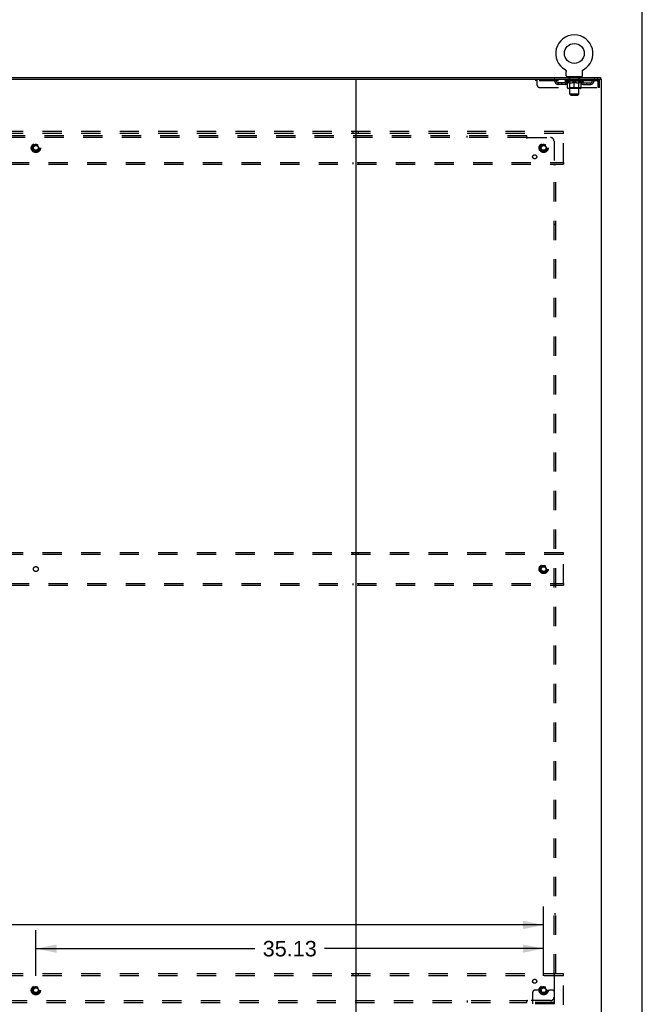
# Model space of a CAD drawing. Header units: inches. Extents: x 0 to 243, y 0 to 157.
# Tile 84 of 84: x 200 to 243, y 52 to 121. Entities that reach past the tile are written whole.
import ezdxf

# ---------------------------------------------------------------- set-up
doc = ezdxf.new("R2010")
doc.units = ezdxf.units.IN
doc.header["$LTSCALE"] = 13.348617
doc.header["$MEASUREMENT"] = 0
doc.linetypes.add('DOT', pattern=[0.2, 0.1, -0.1])
doc.linetypes.add('HIDDEN', pattern=[0.2, 0.1, -0.1])
doc.layers.get('0').update_dxf_attribs({"linetype": 'CONTINUOUS'})
for name, color, linetype in [('DEFAULT_2', 8, 'HIDDEN'), ('DIMENSIONS', 7, 'CONTINUOUS'), ('SUBPANEL', 7, 'CONTINUOUS')]:
    doc.layers.add(name, color=color, linetype=linetype)
doc.styles.get("Standard").update_dxf_attribs({"font": 'arial.ttf'})
doc.dimstyles.new('DIMSTYLE_1', dxfattribs={"dimtxt": 1.070745, "dimasz": 1.42766, "dimexe": 0.09, "dimexo": 0.07, "dimgap": 0.0375, "dimtad": 0, "dimtih": 1, "dimtoh": 1, "dimzin": 4, "dimdsep": 46, "dimtxsty": 'Standard', "dimblk": '_FILLED', "dimblk1": '_FILLED', "dimblk2": '_FILLED', "dimcen": 0.09, "dimadec": 3, "dimazin": 1, "dimtfac": 1, "dimtdec": 3, "dimtofl": 0, "dimtmove": 0, "dimatfit": 3, "dimldrblk": '_FILLED', "dimfxl": 0, "dimtolj": 1, "dimtzin": 4, "dimarcsym": 0})

# ---------------------------------------------------------------- blocks, each defined once
blk = doc.blocks.new('_FILLED')
at = {"color": 0, "linetype": 'ByBlock'}
blk.add_solid([(0, 0), (-1, 0.2), (-1, -0.2)], dxfattribs=at)
blk = doc.blocks.new('*D7')
at = {"layer": 'DIMENSIONS', "color": 2, "linetype": 'Continuous'}
for p, q in [((200.749, 54.453), (200.749, 57.614)), ((235.874, 54.453), (235.874, 57.614)), ((200.749, 56.329), (215.905, 56.329)), ((235.874, 56.329), (220.718, 56.329))]:
    blk.add_line(p, q, dxfattribs=at)
at = {"layer": 'DIMENSIONS', "color": 2, "linetype": 'Continuous', "xscale": 1.4276595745, "yscale": 1.4276595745, "zscale": 1.4276595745, "rotation": 180}
blk.add_blockref('_FILLED', (200.749, 56.329), dxfattribs=at)
at = {"layer": 'DIMENSIONS', "color": 2, "linetype": 'Continuous', "xscale": 1.4276595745, "yscale": 1.4276595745, "zscale": 1.4276595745}
blk.add_blockref('_FILLED', (235.874, 56.329), dxfattribs=at)
at = {"layer": 'DIMENSIONS', "color": 2, "linetype": 'Continuous', "insert": (218.312, 56.865), "char_height": 1.0707, "width": 3.74164, "attachment_point": 2, "line_spacing_factor": 0.9}
blk.add_mtext('35.13', dxfattribs=at)
blk = doc.blocks.new('*D8')
at = {"layer": 'DIMENSIONS', "color": 2, "linetype": 'Continuous'}
for p, q in [((165.624, 54.453), (165.624, 59.251)), ((235.874, 54.453), (235.874, 59.251)), ((165.624, 57.966), (193.467, 57.966)), ((235.874, 57.966), (198.28, 57.966))]:
    blk.add_line(p, q, dxfattribs=at)
at = {"layer": 'DIMENSIONS', "color": 2, "linetype": 'Continuous', "xscale": 1.4276595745, "yscale": 1.4276595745, "zscale": 1.4276595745, "rotation": 180}
blk.add_blockref('_FILLED', (165.624, 57.966), dxfattribs=at)
at = {"layer": 'DIMENSIONS', "color": 2, "linetype": 'Continuous', "xscale": 1.4276595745, "yscale": 1.4276595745, "zscale": 1.4276595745}
blk.add_blockref('_FILLED', (235.874, 57.966), dxfattribs=at)
at = {"layer": 'DIMENSIONS', "color": 2, "linetype": 'Continuous', "insert": (195.873, 58.501), "char_height": 1.0707, "width": 3.74164, "attachment_point": 2, "line_spacing_factor": 0.9}
blk.add_mtext('70.25', dxfattribs=at)

msp = doc.modelspace()

# ---------------------------------------------------------------- linework, layer by layer
at = {"color": 7, "linetype": 'Continuous'}
for p, q in [((242.702, 0), (242.702, 157.043)), ((237.364, 117.117), (237.364, 117.117)), ((237.364, 117.117), (237.368, 117.115)), ((237.366, 117.116), (237.365, 117.117)), ((238.63, 117.115), (238.634, 117.117)), ((238.633, 117.117), (238.632, 117.116)), ((238.634, 117.117), (238.634, 117.117)), ((162.187, 116.579), (239.812, 116.579)), ((179.209, 116.454), (222.789, 116.454)), ((222.874, 116.454), (222.874, 44.704)), ((222.959, 116.454), (239.874, 116.454)), ((237.368, 117.115), (237.372, 117.112)), ((237.372, 117.112), (237.377, 117.109)), ((237.376, 117.109), (237.381, 117.106)), ((237.381, 117.106), (237.385, 117.103)), ((237.384, 117.103), (237.388, 117.1)), ((237.388, 117.1), (237.392, 117.096)), ((237.392, 117.096), (237.396, 117.093)), ((237.396, 117.093), (237.399, 117.089)), ((237.399, 117.089), (237.403, 117.085)), ((237.402, 117.085), (237.406, 117.081)), ((237.406, 117.081), (237.409, 117.077)), ((237.409, 117.077), (237.412, 117.073)), ((237.412, 117.073), (237.415, 117.069)), ((237.414, 117.069), (237.417, 117.064)), ((237.417, 117.064), (237.42, 117.06)), ((237.42, 117.06), (237.422, 117.055)), ((237.422, 117.055), (237.424, 117.051)), ((237.424, 117.051), (237.426, 117.046)), ((237.426, 117.046), (237.428, 117.041)), ((237.428, 117.041), (237.43, 117.037)), ((237.43, 117.037), (237.431, 117.032)), ((237.431, 117.032), (237.432, 117.027)), ((237.432, 117.027), (237.433, 117.022)), ((237.433, 117.022), (237.434, 117.017)), ((237.434, 117.017), (237.435, 117.012)), ((237.435, 117.012), (237.436, 117.007)), ((237.436, 116.997), (237.437, 116.992)), ((237.437, 116.678), (237.437, 116.992)), ((238.499, 116.609), (237.499, 116.609)), ((237.499, 116.609), (237.499, 116.579)), ((238.499, 116.609), (238.499, 116.579)), ((238.562, 117.007), (238.563, 117.012)), ((238.562, 117.002), (238.562, 117.007)), ((238.562, 116.678), (238.562, 116.992)), ((238.563, 117.012), (238.564, 117.017)), ((238.564, 117.017), (238.565, 117.022)), ((238.565, 117.022), (238.566, 117.027)), ((238.566, 117.027), (238.567, 117.032)), ((238.567, 117.032), (238.569, 117.037)), ((238.569, 117.037), (238.57, 117.041)), ((238.57, 117.041), (238.572, 117.046)), ((238.572, 117.046), (238.574, 117.051)), ((238.574, 117.051), (238.576, 117.055)), ((238.576, 117.055), (238.578, 117.06)), ((238.578, 117.06), (238.581, 117.064)), ((238.581, 117.064), (238.584, 117.069)), ((238.583, 117.069), (238.586, 117.073)), ((238.586, 117.073), (238.589, 117.077)), ((238.589, 117.077), (238.592, 117.081)), ((238.592, 117.081), (238.596, 117.085)), ((238.595, 117.085), (238.599, 117.089)), ((238.599, 117.089), (238.602, 117.093)), ((238.602, 117.093), (238.606, 117.096)), ((238.606, 117.096), (238.61, 117.1)), ((238.61, 117.1), (238.614, 117.103)), ((238.613, 117.103), (238.618, 117.106)), ((238.617, 117.106), (238.622, 117.109)), ((238.621, 117.109), (238.626, 117.112)), ((238.626, 117.112), (238.63, 117.115)), ((238.626, 117.112), (238.627, 117.113)), ((239.812, 116.579), (239.812, 116.454)), ((239.874, 44.704), (239.874, 116.454))]:
    msp.add_line(p, q, dxfattribs=at)
at = {"color": 3, "linetype": 'Continuous'}
msp.add_line((222.789, 116.454), (222.959, 116.454), dxfattribs=at)
at = {"color": 7, "linetype": 'Continuous'}
for points in [[(237.436, 117.007), (237.436, 117.002), (237.436, 116.997)], [(238.562, 116.992), (238.562, 116.997), (238.562, 117.002)], [(238.562, 116.992), (238.562, 116.997), (238.562, 117.002)]]:
    msp.add_lwpolyline(points, dxfattribs=at)
msp.add_circle((237.999, 118.237), 0.688, dxfattribs=at)
for centre, radius, start, end in [((237.999, 118.237), 1.288, 299.50527, 240.49473), ((237.506, 116.678), 0.069, 180, 265), ((238.493, 116.678), 0.069, 275, 360)]:
    msp.add_arc(centre, radius, start, end, dxfattribs=at)
at = {"layer": 'DEFAULT_2', "color": 8, "linetype": 'HIDDEN'}
for p, q in [((235.312, 116.454), (235.312, 116.35)), ((235.437, 116.017), (235.437, 116.454)), ((236.412, 116.454), (236.412, 116.35)), ((237.371, 117.113), (237.372, 117.112)), ((237.562, 116.35), (237.562, 116.454)), ((237.596, 116.609), (237.596, 116.579)), ((237.634, 116.519), (237.634, 116.599)), ((237.704, 116.509), (237.644, 116.509)), ((237.699, 115.428), (237.699, 116.499)), ((238.354, 116.509), (238.294, 116.509)), ((238.299, 115.428), (238.299, 116.499)), ((238.364, 116.519), (238.364, 116.599)), ((238.402, 116.609), (238.402, 116.579)), ((238.437, 116.35), (238.437, 116.454)), ((239.582, 116.454), (239.582, 116.35)), ((239.582, 116.35), (235.312, 116.35)), ((235.562, 115.892), (239.615, 115.892)), ((236.884, 116.099), (236.884, 116.203)), ((237.367, 116.203), (236.884, 116.203)), ((237.367, 116.099), (236.884, 116.099)), ((237.134, 116.099), (237.134, 116.203)), ((237.366, 116.324), (237.366, 116.371)), ((238.632, 116.324), (237.366, 116.324)), ((237.525, 116.213), (237.366, 116.324)), ((237.375, 116.364), (237.375, 116.371)), ((237.384, 116.361), (237.384, 116.364)), ((237.384, 116.361), (238.614, 116.361)), ((237.393, 116.361), (237.393, 116.364)), ((237.394, 116.361), (237.394, 116.364)), ((237.404, 116.364), (237.404, 116.371)), ((237.42, 116.361), (237.42, 116.364)), ((237.422, 116.361), (237.422, 116.364)), ((237.451, 116.364), (237.451, 116.371)), ((237.465, 116.361), (237.465, 116.364)), ((237.468, 116.361), (237.468, 116.364)), ((237.672, 116.364), (237.471, 116.364)), ((237.514, 116.364), (237.514, 116.371)), ((237.515, 116.361), (237.515, 116.364)), ((237.516, 116.361), (237.516, 116.364)), ((237.519, 116.361), (237.519, 116.364)), ((237.525, 116.213), (237.536, 116.213)), ((237.526, 116.361), (237.526, 116.364)), ((237.526, 116.361), (237.526, 116.364)), ((237.53, 116.361), (237.53, 116.364)), ((237.533, 116.361), (237.533, 116.365)), ((237.536, 115.85), (237.536, 116.256)), ((237.537, 116.361), (237.537, 116.364)), ((237.552, 116.361), (237.552, 116.364)), ((237.57, 116.361), (237.57, 116.367)), ((237.57, 116.361), (237.57, 116.364)), ((238.425, 115.813), (237.573, 115.813)), ((237.59, 116.361), (237.59, 116.364)), ((237.591, 116.361), (237.591, 116.364)), ((237.592, 116.364), (237.592, 116.371)), ((237.602, 116.361), (237.602, 116.364)), ((237.606, 116.361), (237.606, 116.364)), ((237.615, 116.361), (237.615, 116.364)), ((237.626, 116.361), (237.626, 116.368)), ((237.642, 116.361), (237.642, 116.364)), ((237.645, 116.361), (237.645, 116.364)), ((237.686, 115.853), (237.646, 115.813)), ((237.672, 116.361), (237.672, 116.364)), ((237.739, 116.364), (237.677, 116.364)), ((237.678, 116.213), (237.858, 116.213)), ((237.682, 116.364), (237.682, 116.371)), ((237.686, 115.853), (237.686, 116.321)), ((238.312, 115.853), (237.686, 115.853)), ((237.689, 116.361), (237.689, 116.364)), ((237.694, 116.361), (237.694, 116.364)), ((237.7, 116.361), (237.7, 116.37)), ((237.704, 116.361), (237.704, 116.364)), ((237.715, 116.361), (237.715, 116.364)), ((237.739, 116.361), (237.739, 116.364)), ((237.814, 116.364), (237.755, 116.364)), ((237.775, 116.361), (237.775, 116.364)), ((237.782, 116.364), (237.782, 116.371)), ((237.786, 116.361), (237.786, 116.364)), ((237.789, 116.361), (237.789, 116.37)), ((237.791, 116.361), (237.791, 116.364)), ((237.799, 116.361), (237.799, 116.365)), ((237.814, 116.361), (237.814, 116.364)), ((237.894, 116.364), (237.84, 116.364)), ((237.853, 116.361), (237.853, 116.364)), ((237.885, 116.364), (237.962, 116.369)), ((237.889, 116.364), (237.889, 116.371)), ((237.89, 116.371), (237.889, 116.371)), ((237.89, 116.364), (237.89, 116.371)), ((237.89, 116.361), (237.89, 116.364)), ((237.893, 116.361), (237.893, 116.365)), ((237.895, 116.361), (237.895, 116.364)), ((237.895, 116.361), (237.895, 116.364)), ((237.93, 116.364), (237.994, 116.364)), ((237.936, 116.361), (237.936, 116.364)), ((237.941, 116.364), (237.941, 116.368)), ((237.962, 116.364), (237.962, 116.369)), ((237.978, 116.361), (237.978, 116.364)), ((237.996, 116.365), (237.996, 116.364)), ((237.996, 116.361), (237.996, 116.365)), ((237.996, 116.361), (237.996, 116.364)), ((237.999, 116.364), (237.999, 116.371)), ((237.999, 116.371), (238.113, 116.364)), ((237.999, 115.813), (237.999, 116.257)), ((238.002, 116.361), (238.002, 116.365)), ((238.002, 116.365), (238.002, 116.364)), ((238.002, 116.361), (238.002, 116.364)), ((238.02, 116.364), (238.068, 116.364)), ((238.02, 116.361), (238.02, 116.364)), ((238.063, 116.361), (238.063, 116.364)), ((238.103, 116.361), (238.103, 116.364)), ((238.104, 116.364), (238.158, 116.364)), ((238.104, 116.361), (238.104, 116.364)), ((238.105, 116.361), (238.105, 116.365)), ((238.108, 116.371), (238.109, 116.371)), ((238.108, 116.364), (238.108, 116.371)), ((238.108, 116.361), (238.108, 116.364)), ((238.109, 116.364), (238.109, 116.371)), ((238.14, 116.213), (238.32, 116.213)), ((238.145, 116.361), (238.145, 116.364)), ((238.184, 116.364), (238.243, 116.364)), ((238.184, 116.361), (238.184, 116.364)), ((238.199, 116.361), (238.199, 116.365)), ((238.207, 116.361), (238.207, 116.364)), ((238.21, 116.361), (238.21, 116.37)), ((238.212, 116.361), (238.212, 116.364)), ((238.216, 116.364), (238.216, 116.371)), ((238.223, 116.361), (238.223, 116.364)), ((238.259, 116.364), (238.321, 116.364)), ((238.259, 116.361), (238.259, 116.364)), ((238.283, 116.361), (238.283, 116.364)), ((238.294, 116.361), (238.294, 116.364)), ((238.298, 116.361), (238.298, 116.37)), ((238.304, 116.361), (238.304, 116.364)), ((238.309, 116.361), (238.309, 116.364)), ((238.312, 115.853), (238.312, 116.321)), ((238.312, 115.853), (238.352, 115.813)), ((238.316, 116.364), (238.316, 116.371)), ((238.326, 116.364), (238.527, 116.364)), ((238.326, 116.361), (238.326, 116.364)), ((238.353, 116.361), (238.353, 116.364)), ((238.356, 116.361), (238.356, 116.364)), ((238.372, 116.361), (238.372, 116.368)), ((238.383, 116.361), (238.383, 116.364)), ((238.392, 116.361), (238.392, 116.364)), ((238.396, 116.361), (238.396, 116.364)), ((238.406, 116.364), (238.406, 116.371)), ((238.408, 116.361), (238.408, 116.364)), ((238.408, 116.361), (238.408, 116.364)), ((238.428, 116.361), (238.428, 116.367)), ((238.428, 116.361), (238.428, 116.364)), ((238.446, 116.361), (238.446, 116.364)), ((238.461, 116.361), (238.461, 116.364)), ((238.463, 115.85), (238.463, 116.256)), ((238.463, 116.213), (238.473, 116.213)), ((238.465, 116.361), (238.465, 116.365)), ((238.468, 116.361), (238.468, 116.364)), ((238.472, 116.361), (238.472, 116.364)), ((238.472, 116.361), (238.472, 116.364)), ((238.473, 116.213), (238.632, 116.324)), ((238.479, 116.361), (238.479, 116.364)), ((238.482, 116.361), (238.482, 116.364)), ((238.483, 116.361), (238.483, 116.364)), ((238.484, 116.364), (238.484, 116.371)), ((238.53, 116.361), (238.53, 116.364)), ((238.533, 116.361), (238.533, 116.364)), ((238.547, 116.364), (238.547, 116.371)), ((238.576, 116.361), (238.576, 116.364)), ((238.578, 116.361), (238.578, 116.364)), ((238.594, 116.364), (238.594, 116.371)), ((238.604, 116.361), (238.604, 116.364)), ((238.605, 116.361), (238.605, 116.364)), ((238.614, 116.361), (238.614, 116.364)), ((238.623, 116.364), (238.623, 116.371)), ((238.631, 116.203), (239.114, 116.203)), ((238.631, 116.099), (239.114, 116.099)), ((238.632, 116.324), (238.632, 116.371)), ((238.864, 116.099), (238.864, 116.203)), ((239.114, 116.099), (239.114, 116.203)), ((239.615, 116.287), (239.615, 115.892)), ((239.749, 116.287), (239.645, 116.287)), ((239.645, 115.892), (239.645, 116.287)), ((239.749, 115.892), (239.645, 115.892)), ((239.749, 115.892), (239.749, 116.287)), ((238.299, 115.428), (237.699, 115.428)), ((237.768, 115.359), (237.699, 115.428)), ((237.768, 115.359), (238.23, 115.359)), ((238.23, 115.359), (238.299, 115.428)), ((237.249, 112.829), (164.249, 112.829)), ((237.249, 112.704), (164.249, 112.704)), ((222.687, 112.829), (222.687, 112.704)), ((223.062, 112.704), (223.062, 112.829)), ((237.249, 112.704), (237.249, 112.829)), ((237.249, 110.704), (237.249, 112.704)), ((164.249, 110.704), (237.249, 110.704)), ((164.249, 110.579), (237.249, 110.579)), ((222.687, 110.704), (222.687, 110.579)), ((223.062, 110.704), (223.062, 110.579)), ((237.249, 110.704), (237.249, 110.579)), ((237.249, 83.704), (164.249, 83.704)), ((237.249, 83.579), (164.249, 83.579)), ((222.687, 83.704), (222.687, 83.579)), ((223.062, 83.579), (223.062, 83.704)), ((237.249, 83.579), (237.249, 83.704)), ((237.249, 81.579), (237.249, 83.579)), ((164.249, 81.579), (237.249, 81.579)), ((164.249, 81.454), (237.249, 81.454)), ((222.687, 81.579), (222.687, 81.454)), ((223.062, 81.579), (223.062, 81.454)), ((237.249, 81.579), (237.249, 81.454)), ((237.249, 54.579), (164.249, 54.579)), ((222.687, 54.579), (222.687, 54.454)), ((223.062, 54.454), (223.062, 54.579)), ((237.249, 54.454), (237.249, 54.579)), ((237.249, 54.454), (164.249, 54.454)), ((237.249, 52.454), (237.249, 54.454)), ((235.124, 52.506), (235.124, 53.329)), ((235.338, 53.454), (235.249, 53.454)), ((235.46, 53.454), (235.338, 53.454)), ((235.699, 53.454), (235.46, 53.454)), ((236.049, 53.454), (236.288, 53.454)), ((236.41, 53.454), (236.288, 53.454)), ((236.499, 53.454), (236.41, 53.454)), ((236.624, 52.506), (236.624, 53.329)), ((236.624, 52.61), (235.124, 52.61)), ((236.624, 52.506), (235.124, 52.506)), ((235.371, 52.506), (235.371, 52.61)), ((235.627, 52.506), (235.627, 52.61)), ((236.121, 52.506), (236.121, 52.61)), ((236.377, 52.506), (236.377, 52.61))]:
    msp.add_line(p, q, dxfattribs=at)
for points in [[(239.587, 116.45), (239.584, 116.453), (239.582, 116.454)], [(239.587, 116.45), (239.589, 116.445), (239.591, 116.438), (239.594, 116.429), (239.596, 116.418), (239.599, 116.405), (239.601, 116.391), (239.603, 116.376), (239.606, 116.36), (239.608, 116.342), (239.61, 116.324), (239.613, 116.306), (239.615, 116.287)], [(237.685, 116.213), (237.661, 116.217), (237.636, 116.223), (237.611, 116.23), (237.586, 116.237), (237.561, 116.246), (237.536, 116.256)], [(237.536, 116.255), (237.56, 116.246), (237.584, 116.237), (237.608, 116.23), (237.631, 116.223), (237.655, 116.217), (237.678, 116.213)], [(237.999, 116.257), (237.973, 116.247), (237.947, 116.238), (237.922, 116.23), (237.897, 116.223), (237.873, 116.217), (237.848, 116.213)], [(237.858, 116.213), (237.881, 116.217), (237.904, 116.223), (237.928, 116.23), (237.951, 116.237), (237.975, 116.246), (237.999, 116.255)], [(238.15, 116.213), (238.125, 116.217), (238.1, 116.223), (238.075, 116.23), (238.05, 116.238), (238.025, 116.247), (237.999, 116.257)], [(237.999, 116.255), (238.023, 116.245), (238.047, 116.237), (238.071, 116.229), (238.094, 116.223), (238.117, 116.217), (238.14, 116.213)], [(238.463, 116.256), (238.437, 116.246), (238.411, 116.237), (238.386, 116.23), (238.362, 116.223), (238.337, 116.217), (238.313, 116.213)], [(238.32, 116.213), (238.344, 116.218), (238.367, 116.223), (238.391, 116.23), (238.414, 116.237), (238.438, 116.246), (238.463, 116.255)], [(239.594, 116.34), (239.591, 116.344), (239.589, 116.347), (239.587, 116.349), (239.584, 116.35), (239.582, 116.35)], [(239.594, 116.34), (239.596, 116.336), (239.599, 116.332), (239.601, 116.326), (239.603, 116.321), (239.606, 116.314), (239.608, 116.308), (239.61, 116.301), (239.613, 116.294), (239.615, 116.287)]]:
    msp.add_lwpolyline(points, dxfattribs=at)
for centre, radius in [((200.749, 111.704), 0.318), ((200.749, 111.704), 0.183), ((200.749, 111.704), 0.166), ((235.874, 111.704), 0.318), ((235.874, 111.704), 0.183), ((235.874, 111.704), 0.166), ((235.874, 82.579), 0.318), ((235.874, 82.579), 0.183), ((235.874, 82.579), 0.166), ((200.749, 53.454), 0.318), ((200.749, 53.454), 0.183), ((200.749, 53.454), 0.166), ((235.874, 53.454), 0.318), ((235.874, 53.454), 0.183), ((235.874, 53.454), 0.166)]:
    msp.add_circle(centre, radius, dxfattribs=at)
at = {"layer": 'DEFAULT_2', "color": 8, "linetype": 'DOT'}
for centre in [(200.749, 111.704), (235.874, 111.704), (200.749, 82.579), (235.874, 82.579), (200.749, 53.454), (235.874, 53.454)]:
    msp.add_circle(centre, 0.17, dxfattribs=at)
at = {"layer": 'DEFAULT_2', "color": 8, "linetype": 'HIDDEN'}
for centre, radius, start, end in [((236.595, 116.287), 0.167, 8.07163, 90), ((237.657, 116.287), 0.167, 90, 171.92837), ((237.506, 116.678), 0.069, 265, 270), ((237.624, 116.599), 0.01, 0, 90), ((237.644, 116.519), 0.01, 180, 270), ((237.689, 116.499), 0.01, 0, 90), ((238.309, 116.499), 0.01, 90, 180), ((238.342, 116.287), 0.167, 8.07163, 90), ((238.354, 116.519), 0.01, 270, 360), ((238.374, 116.599), 0.01, 90, 180), ((238.493, 116.678), 0.069, 270, 275), ((239.403, 116.287), 0.167, 90, 171.92837), ((239.582, 116.287), 0.167, 0, 90), ((235.562, 116.017), 0.125, 180, 270), ((236.596, 116.288), 0.0625, 7.98631, 90), ((236.884, 116.328), 0.229, 187.98631, 270), ((236.884, 116.328), 0.125, 188.07163, 270), ((237.367, 116.328), 0.125, 270, 351.92837), ((237.367, 116.328), 0.229, 270, 352.01369), ((237.573, 115.85), 0.0371, 180, 270), ((237.656, 116.288), 0.0625, 90, 172.01369), ((237.646, 116.321), 0.0398, 0, 90), ((238.352, 116.321), 0.0398, 90, 180), ((238.342, 116.288), 0.0625, 7.98631, 90), ((238.631, 116.328), 0.229, 187.98631, 270), ((238.425, 115.85), 0.0371, 270, 360), ((238.631, 116.328), 0.125, 188.07163, 270), ((239.114, 116.328), 0.125, 270, 351.92837), ((239.114, 116.328), 0.229, 270, 352.01369), ((239.402, 116.288), 0.0625, 90, 172.01369), ((239.582, 116.287), 0.063, 0, 90), ((235.249, 53.329), 0.125, 90, 180), ((235.874, 53.454), 0.175, 180, 360), ((236.499, 53.329), 0.125, 0, 90)]:
    msp.add_arc(centre, radius, start, end, dxfattribs=at)
for centre, major_axis, ratio, start_param, end_param in [((237.999, 116.371), (0.633, 0.007), 0.05963, 2.96643, 3.140963), ((237.346, 116.359), (0.198, 0), 0.060556, 0.430652, 1.470503), ((237.999, 116.371), (0.633, 0), 0.060556, -3.141593, -2.96706), ((237.346, 116.352), (0.198, 0.002), 0.05963, 1.376596, 1.469874), ((237.999, 116.371), (0.633, 0.013), 0.05688, 2.791345, 2.965878), ((237.322, 116.359), (0.198, 0.002), 0.05963, 0.25549, 1.295341), ((237.39, 116.359), (0.198, -0.002), 0.05963, 0.605815, 1.645666), ((237.999, 116.371), (0.633, -0.007), 0.05963, -2.96643, -2.791898), ((237.39, 116.352), (0.198, 0), 0.060556, 1.551758, 1.645036), ((237.322, 116.352), (0.198, 0.004), 0.05688, 1.20151, 1.294789), ((237.391, 116.355), (0.164, 0.002), 0.05963, 1.065228, 1.614276), ((237.372, 116.355), (0.164, 0.003), 0.05688, 0.890143, 1.43919), ((237.429, 116.355), (0.164, 0), 0.060556, 1.240391, 1.789438), ((237.999, 116.371), (0.633, 0.019), 0.052395, 2.616403, 2.790936), ((237.318, 116.359), (0.198, 0.004), 0.05688, 0.080405, 1.120256), ((237.453, 116.359), (0.198, -0.004), 0.05688, 0.7809, 1.820751), ((237.999, 116.371), (0.633, -0.013), 0.05688, -2.791345, -2.616812), ((237.453, 116.352), (0.198, -0.002), 0.05963, 1.72692, 1.820198), ((237.318, 116.352), (0.198, 0.006), 0.052395, 1.026568, 1.119847), ((237.371, 116.355), (0.164, 0.005), 0.052395, 0.715201, 1.264248), ((237.485, 116.355), (0.164, -0.002), 0.05963, 1.415553, 1.9646), ((237.999, 116.371), (0.633, 0.025), 0.046319, 2.441654, 2.616187), ((237.532, 116.359), (0.198, -0.006), 0.052395, 0.955842, 1.995693), ((237.999, 116.371), (0.633, -0.019), 0.052395, -2.616403, -2.44187), ((237.335, 116.359), (0.198, 0.006), 0.052395, -0.094537, 0.945314), ((237.532, 116.352), (0.198, -0.004), 0.05688, 1.902006, 1.995284), ((237.335, 116.352), (0.198, 0.008), 0.046319, 0.851819, 0.945098), ((237.389, 116.355), (0.164, 0.006), 0.046319, 0.540452, 1.089499), ((237.556, 116.355), (0.164, -0.003), 0.05688, 1.590638, 2.139686), ((237.999, 116.371), (0.633, 0.029), 0.038841, 2.267123, 2.441656), ((237.625, 116.359), (0.198, -0.008), 0.046319, 1.130591, 2.170442), ((237.372, 116.359), (0.198, 0.008), 0.046319, -0.269286, 0.770565), ((237.999, 116.371), (0.633, -0.025), 0.046319, -2.441654, -2.267121), ((237.625, 116.352), (0.198, -0.006), 0.052395, 2.076947, 2.170226), ((237.372, 116.352), (0.198, 0.009), 0.038841, 0.677289, 0.770567), ((237.426, 116.355), (0.164, 0.008), 0.038841, 0.365921, 0.914969), ((237.641, 116.355), (0.164, -0.005), 0.052395, 1.76558, 2.314627), ((237.999, 116.371), (0.633, 0.033), 0.030195, 2.09281, 2.267343), ((237.73, 116.359), (0.198, -0.009), 0.038841, 1.305122, 2.344973), ((237.428, 116.359), (0.198, 0.009), 0.038841, -0.443817, 0.596034), ((237.999, 116.371), (0.633, -0.029), 0.038841, -2.267123, -2.092591), ((237.73, 116.352), (0.198, -0.008), 0.046319, 2.251696, 2.344975), ((237.428, 116.352), (0.198, 0.01), 0.030195, 0.502975, 0.596254), ((237.481, 116.355), (0.164, 0.009), 0.030195, 0.191608, 0.740655), ((237.736, 116.355), (0.164, -0.006), 0.046319, 1.940329, 2.489376), ((237.502, 116.359), (0.198, 0.01), 0.030195, -0.61813, 0.421721), ((237.999, 116.371), (0.633, 0.036), 0.020645, 1.918687, 2.09322), ((237.843, 116.359), (0.198, -0.01), 0.030195, 1.479435, 2.519286), ((237.999, 116.371), (0.633, -0.033), 0.030195, -2.09281, -1.918277), ((237.843, 116.352), (0.198, -0.009), 0.038841, 2.426227, 2.519505), ((237.502, 116.352), (0.198, 0.011), 0.020645, 0.328852, 0.422131), ((237.551, 116.355), (0.164, 0.009), 0.020645, 0.017485, 0.566532), ((237.84, 116.355), (0.164, -0.008), 0.038841, 2.11486, 2.663907), ((237.59, 116.359), (0.198, 0.011), 0.020645, -0.792253, 0.247598), ((237.999, 116.371), (0.633, 0.038), 0.010478, 1.744704, 1.919237), ((237.961, 116.359), (0.198, -0.011), 0.020645, 1.653558, 2.693409), ((237.999, 116.371), (0.633, -0.036), 0.020645, -1.918687, -1.744154), ((237.961, 116.352), (0.198, -0.01), 0.030195, 2.60054, 2.693819), ((237.59, 116.352), (0.198, 0.012), 0.010478, 0.154869, 0.248148), ((237.634, 116.355), (0.164, 0.01), 0.010478, 6.126688, 6.675735), ((237.948, 116.355), (0.164, -0.009), 0.030195, 2.289173, 2.83822), ((237.691, 116.359), (0.198, 0.012), 0.010478, -0.966236, -0.000846), ((238.08, 116.359), (0.198, -0.012), 0.010478, 1.827541, 2.867392), ((237.999, 116.371), (0.633, -0.038), 0.010478, -1.744704, -1.570171), ((238.08, 116.352), (0.198, -0.011), 0.020645, 2.774664, 2.867942), ((238.058, 116.355), (0.164, -0.009), 0.020645, 2.463296, 3.012344), ((237.918, 116.359), (0.198, 0.012), 0.010478, 0.274201, 1.314052), ((237.832, 116.355), (0.164, 0.01), 0.010478, -0.000298, 0.504314), ((237.802, 116.352), (0.198, 0.012), 0.010478, 0.192946, 0.399283), ((237.999, 116.371), (0.633, 0.038), 0.010478, -1.578586, -1.396888), ((238.196, 116.352), (0.198, -0.012), 0.010478, 2.948646, 3.041925), ((238.166, 116.355), (0.164, -0.01), 0.010478, 2.637279, 3.142076), ((238.037, 116.359), (0.198, 0.011), 0.020645, 0.448184, 1.488034), ((237.94, 116.355), (0.164, 0.009), 0.020645, 0.129249, 0.678296), ((237.918, 116.352), (0.198, 0.011), 0.020645, 0.273651, 0.366929), ((238.307, 116.359), (0.198, -0.012), 0.010478, -3.140747, -2.175357), ((237.999, 116.371), (0.633, 0.036), 0.020645, -1.397439, -1.222906), ((237.999, 116.371), (0.633, -0.038), 0.010478, 1.222355, 1.396888), ((238.155, 116.359), (0.198, 0.01), 0.030195, 0.622307, 1.662158), ((238.05, 116.355), (0.164, 0.009), 0.030195, 0.303372, 0.852419), ((238.364, 116.355), (0.164, -0.01), 0.010478, 2.749043, 3.29809), ((238.408, 116.359), (0.198, -0.011), 0.020645, 2.893995, 3.933846), ((238.037, 116.352), (0.198, 0.01), 0.030195, 0.447774, 0.541052), ((238.408, 116.352), (0.198, -0.012), 0.010478, 2.893445, 2.986723), ((238.268, 116.359), (0.198, 0.009), 0.038841, 0.79662, 1.836471), ((237.999, 116.371), (0.633, 0.033), 0.030195, -1.223315, -1.048783), ((237.999, 116.371), (0.633, -0.036), 0.020645, 1.048373, 1.222906), ((238.158, 116.355), (0.164, 0.008), 0.038841, 0.477686, 1.026733), ((238.447, 116.355), (0.164, -0.009), 0.020645, 2.57506, 3.124108), ((238.496, 116.359), (0.198, -0.01), 0.030195, 2.719872, 3.759723), ((238.373, 116.359), (0.198, 0.008), 0.046319, 0.971151, 2.011002), ((238.155, 116.352), (0.198, 0.009), 0.038841, 0.622087, 0.715366), ((238.496, 116.352), (0.198, -0.011), 0.020645, 2.719462, 2.812741), ((237.999, 116.371), (0.633, 0.029), 0.038841, -1.049002, -0.874469), ((237.999, 116.371), (0.633, -0.033), 0.030195, 0.87425, 1.048783), ((238.262, 116.355), (0.164, 0.006), 0.046319, 0.652216, 1.201263), ((238.466, 116.359), (0.198, 0.006), 0.052395, 1.1459, 2.185751), ((238.517, 116.355), (0.164, -0.009), 0.030195, 2.400937, 2.949985), ((238.57, 116.359), (0.198, -0.009), 0.038841, 2.545558, 3.585409), ((238.357, 116.355), (0.164, 0.005), 0.052395, 0.826965, 1.376012), ((238.268, 116.352), (0.198, 0.008), 0.046319, 0.796618, 0.889896), ((238.57, 116.352), (0.198, -0.01), 0.030195, 2.545339, 2.638617), ((238.545, 116.359), (0.198, 0.004), 0.05688, 1.320842, 2.360692), ((237.999, 116.371), (0.633, 0.025), 0.046319, -0.874471, -0.699939), ((237.999, 116.371), (0.633, -0.029), 0.038841, 0.699936, 0.874469), ((238.626, 116.359), (0.198, -0.008), 0.046319, 2.371028, 3.410879), ((238.572, 116.355), (0.164, -0.008), 0.038841, 2.226624, 2.775671), ((238.608, 116.359), (0.198, 0.002), 0.05963, 1.495927, 2.535778), ((238.442, 116.355), (0.164, 0.003), 0.05688, 1.001907, 1.550954), ((238.663, 116.359), (0.198, -0.006), 0.052395, 2.196279, 3.23613), ((238.609, 116.355), (0.164, -0.006), 0.046319, 2.052093, 2.601141), ((238.373, 116.352), (0.198, 0.006), 0.052395, 0.971367, 1.064645), ((238.652, 116.359), (0.198, 0), 0.060556, 1.671089, 2.71094), ((238.626, 116.352), (0.198, -0.009), 0.038841, 2.371026, 2.464304), ((238.68, 116.359), (0.198, -0.004), 0.05688, 2.021337, 3.061188), ((237.999, 116.371), (0.633, 0.019), 0.052395, -0.699723, -0.52519), ((237.999, 116.371), (0.633, -0.025), 0.046319, 0.525406, 0.699939), ((238.676, 116.359), (0.198, -0.002), 0.05963, 1.846251, 2.886102), ((238.513, 116.355), (0.164, 0.002), 0.05963, 1.176993, 1.72604), ((238.627, 116.355), (0.164, -0.005), 0.052395, 1.877344, 2.426392), ((238.569, 116.355), (0.164, 0), 0.060556, 1.352155, 1.901202), ((238.626, 116.355), (0.164, -0.003), 0.05688, 1.702402, 2.25145), ((238.607, 116.355), (0.164, -0.002), 0.05963, 1.527317, 2.076364), ((238.466, 116.352), (0.198, 0.004), 0.05688, 1.146309, 1.239587), ((238.663, 116.352), (0.198, -0.008), 0.046319, 2.196495, 2.289773), ((237.999, 116.371), (0.633, 0.013), 0.05688, -0.524781, -0.350248), ((237.999, 116.371), (0.633, -0.019), 0.052395, 0.350657, 0.52519), ((238.545, 116.352), (0.198, 0.002), 0.05963, 1.321394, 1.414673), ((238.68, 116.352), (0.198, -0.006), 0.052395, 2.021746, 2.115024), ((237.999, 116.371), (0.633, 0.007), 0.05963, -0.349695, -0.175162), ((237.999, 116.371), (0.633, -0.013), 0.05688, 0.175715, 0.350248), ((238.608, 116.352), (0.198, 0), 0.060556, 1.496556, 1.589835), ((238.676, 116.352), (0.198, -0.004), 0.05688, 1.846804, 1.940083), ((238.652, 116.352), (0.198, -0.002), 0.05963, 1.671719, 1.764997), ((237.999, 116.371), (0.633, 0), 0.060556, -0.174533, 0), ((237.999, 116.371), (0.633, -0.007), 0.05963, 0.000629, 0.175162)]:
    msp.add_ellipse(centre, major_axis=major_axis, ratio=ratio, start_param=start_param, end_param=end_param, dxfattribs=at)
at = {"layer": 'SUBPANEL', "color": 8, "linetype": 'HIDDEN'}
for p, q in [((234.718, 112.548), (166.78, 112.548)), ((234.718, 112.423), (166.78, 112.423)), ((230.593, 112.423), (230.593, 112.548)), ((234.718, 112.382), (234.718, 112.548)), ((234.753, 112.423), (236.343, 112.423)), ((236.593, 112.173), (236.593, 110.583)), ((236.552, 110.548), (236.718, 110.548)), ((236.593, 54.61), (236.593, 110.548)), ((236.611, 110.565), (236.604, 110.572)), ((236.718, 54.61), (236.718, 110.548)), ((236.593, 106.423), (236.718, 106.423)), ((236.593, 58.735), (236.718, 58.735)), ((236.552, 54.61), (236.718, 54.61)), ((236.593, 54.575), (236.593, 52.985)), ((166.78, 52.735), (234.718, 52.735)), ((166.78, 52.61), (234.718, 52.61)), ((230.593, 52.735), (230.593, 52.61)), ((234.718, 52.61), (234.718, 52.776)), ((234.735, 52.717), (234.742, 52.724)), ((236.343, 52.735), (234.753, 52.735))]:
    msp.add_line(p, q, dxfattribs=at)
for points in [[(234.718, 112.461), (234.72, 112.459), (234.721, 112.457), (234.723, 112.454), (234.725, 112.452), (234.726, 112.45), (234.728, 112.448), (234.73, 112.447), (234.731, 112.445), (234.733, 112.443), (234.735, 112.442), (234.74, 112.436)], [(234.718, 112.382), (234.72, 112.383), (234.721, 112.383), (234.723, 112.384), (234.725, 112.385), (234.726, 112.386), (234.728, 112.388), (234.729, 112.389), (234.731, 112.39), (234.732, 112.392), (234.734, 112.394), (234.735, 112.395), (234.736, 112.397), (234.738, 112.399), (234.739, 112.401), (234.74, 112.404), (234.743, 112.408)], [(234.74, 112.436), (234.742, 112.434), (234.744, 112.432), (234.746, 112.43), (234.748, 112.428), (234.75, 112.426), (234.752, 112.425), (234.753, 112.423)], [(234.743, 112.408), (234.744, 112.41), (234.746, 112.413), (234.747, 112.415), (234.749, 112.417), (234.75, 112.419), (234.752, 112.421), (234.753, 112.423)], [(236.552, 110.548), (236.553, 110.55), (236.553, 110.551), (236.554, 110.553), (236.555, 110.555), (236.556, 110.556), (236.557, 110.558), (236.559, 110.559), (236.56, 110.561), (236.562, 110.562), (236.564, 110.564), (236.565, 110.565), (236.567, 110.566), (236.569, 110.568), (236.571, 110.569), (236.573, 110.57)], [(236.573, 110.57), (236.578, 110.573), (236.58, 110.574), (236.583, 110.576), (236.585, 110.577), (236.587, 110.579), (236.589, 110.58), (236.591, 110.582), (236.593, 110.583)], [(236.604, 110.572), (236.602, 110.574), (236.6, 110.576), (236.598, 110.578), (236.596, 110.58), (236.594, 110.582), (236.593, 110.583)], [(236.631, 110.548), (236.629, 110.55), (236.627, 110.551), (236.624, 110.553), (236.622, 110.555), (236.62, 110.557), (236.618, 110.558), (236.617, 110.56), (236.615, 110.562), (236.613, 110.563), (236.611, 110.565)], [(236.552, 54.61), (236.553, 54.609), (236.553, 54.607), (236.554, 54.605), (236.555, 54.604), (236.556, 54.602), (236.557, 54.6), (236.559, 54.599), (236.56, 54.597), (236.562, 54.596), (236.564, 54.595), (236.565, 54.593), (236.567, 54.592), (236.569, 54.591), (236.571, 54.589), (236.573, 54.588), (236.578, 54.585)], [(236.578, 54.585), (236.58, 54.584), (236.583, 54.582), (236.585, 54.581), (236.587, 54.579), (236.589, 54.578), (236.591, 54.576), (236.593, 54.575)], [(236.606, 54.588), (236.604, 54.586), (236.602, 54.584), (236.6, 54.582), (236.598, 54.58), (236.596, 54.578), (236.594, 54.577), (236.593, 54.575)], [(236.631, 54.61), (236.629, 54.609), (236.627, 54.607), (236.624, 54.605), (236.622, 54.603), (236.62, 54.602), (236.618, 54.6), (236.617, 54.598), (236.615, 54.597), (236.613, 54.595), (236.611, 54.593), (236.606, 54.588)], [(234.718, 52.776), (234.72, 52.776), (234.721, 52.775), (234.723, 52.774), (234.725, 52.773), (234.726, 52.772), (234.728, 52.771), (234.729, 52.769), (234.731, 52.768), (234.732, 52.766), (234.734, 52.765), (234.735, 52.763), (234.736, 52.761), (234.738, 52.759), (234.739, 52.757), (234.74, 52.755)], [(234.718, 52.697), (234.72, 52.699), (234.721, 52.702), (234.723, 52.704), (234.725, 52.706), (234.726, 52.708), (234.728, 52.71), (234.73, 52.712), (234.731, 52.713), (234.733, 52.715), (234.735, 52.717)], [(234.74, 52.755), (234.743, 52.75), (234.744, 52.748), (234.746, 52.745), (234.747, 52.743), (234.749, 52.741), (234.75, 52.739), (234.752, 52.737), (234.753, 52.735)], [(234.742, 52.724), (234.744, 52.726), (234.746, 52.728), (234.748, 52.73), (234.75, 52.732), (234.752, 52.734), (234.753, 52.735)]]:
    msp.add_lwpolyline(points, dxfattribs=at)
for centre, radius in [((200.749, 111.704), 0.25), ((235.874, 111.704), 0.25), ((235.255, 111.085), 0.141), ((235.874, 82.579), 0.25), ((235.255, 54.073), 0.141), ((200.749, 53.454), 0.25), ((235.874, 53.454), 0.25)]:
    msp.add_circle(centre, radius, dxfattribs=at)
for centre, start, end in [((236.343, 112.173), 0, 90), ((236.343, 52.985), 270, 360)]:
    msp.add_arc(centre, 0.25, start, end, dxfattribs=at)

# ---------------------------------------------------------------- dimensions: what is measured, and where the dimension line sits
at = {"layer": 'DIMENSIONS', "color": 2, "linetype": 'Continuous'}
dim = msp.add_linear_dim(base=(235.874, 57.966), p1=(165.624, 54.383), p2=(235.874, 54.383), dimstyle='DIMSTYLE_1', dxfattribs=at)
dim.commit()
dim.dimension.update_dxf_attribs({"geometry": '*D8', "text_midpoint": (195.877, 57.96), "dimtype": 160})
dim = msp.add_linear_dim(base=(200.74901631, 56.329327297), p1=(235.87401631, 54.383473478), p2=(200.74901631, 54.383473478), angle=180, dimstyle='DIMSTYLE_1', dxfattribs=at)
dim.commit()
dim.dimension.update_dxf_attribs({"geometry": '*D7', "text_midpoint": (218.309245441, 56.323356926), "dimtype": 160})

doc.saveas('drawing.dxf')
